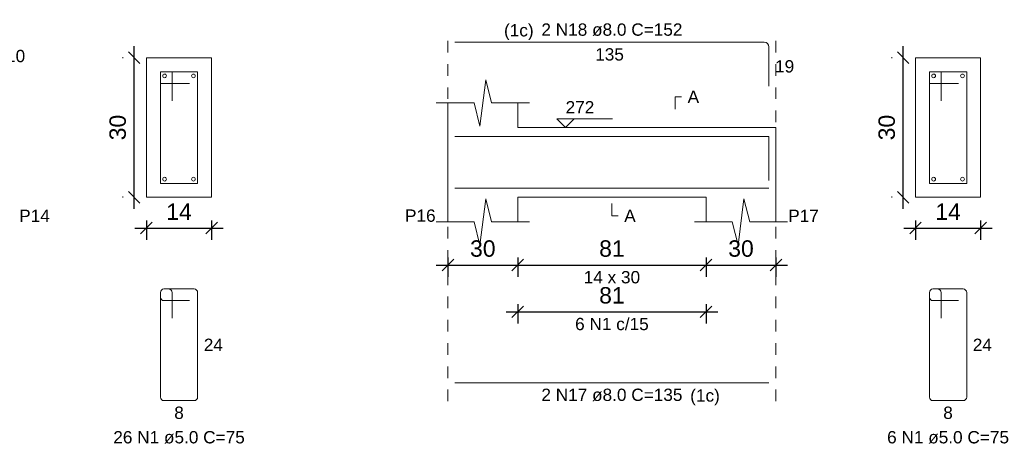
# Model space of a CAD drawing. Header units: millimetres. Extents: x 337 to 526, y -381 to -65.
# Tile 25 of 104: x 403.94 to 412.41, y -352.01 to -348.4. Entities that reach past the tile are written whole.
import ezdxf

# ---------------------------------------------------------------- set-up
doc = ezdxf.new("R2010")
doc.units = ezdxf.units.MM
doc.header["$MEASUREMENT"] = 0
doc.linetypes.add('Dashed', pattern=[0.75, 0.5, -0.25])
doc.layers.get('0').update_dxf_attribs({"lineweight": 5})
for name, color, linetype, lineweight in [('Descrição da armadura', 7, 'Continuous', 5), ('DT-Barras na forma', 1, 'Continuous', 20), ('DT-Barras no corte', 5, 'Continuous', 5), ('DT-Barras rebatidas', 1, 'Continuous', 20), ('DT-Cotas', 7, 'Continuous', 5), ('DT-Forma', 5, 'Continuous', 5), ('DT-Pontilhado', 7, 'Dashed', 5), ('DT-Textos', 7, 'Continuous', 5), ('Textos armaduras', 7, 'Continuous', 5)]:
    doc.layers.add(name, color=color, linetype=linetype, lineweight=lineweight)
doc.styles.add('Arial', font='arial.ttf')
doc.dimstyles.new('UM_25.000000', dxfattribs={"dimtxt": 0.18, "dimasz": 0.1, "dimexe": 0.1, "dimexo": 0.2, "dimgap": 0, "dimtad": 1, "dimtih": 1, "dimtoh": 1, "dimdec": 1, "dimlfac": 25, "dimzin": 0, "dimdsep": 46, "dimtxsty": 'Standard', "dimcen": 0.09, "dimdle": 0.1, "dimadec": 1, "dimazin": 2, "dimtfac": 1, "dimtdec": 4, "dimtofl": 0, "dimtmove": 0, "dimatfit": 3, "dimfxl": 1, "dimtolj": 1, "dimarcsym": 0})
doc.dimstyles.new('UM_50.000000', dxfattribs={"dimtxt": 0.18, "dimasz": 0.1, "dimexe": 0.1, "dimexo": 0.2, "dimgap": 0, "dimtad": 1, "dimtih": 1, "dimtoh": 1, "dimdec": 1, "dimlfac": 50, "dimzin": 0, "dimdsep": 46, "dimtxsty": 'Standard', "dimcen": 0.09, "dimdle": 0.1, "dimadec": 1, "dimazin": 2, "dimtfac": 1, "dimtdec": 4, "dimtofl": 0, "dimtmove": 0, "dimatfit": 3, "dimfxl": 1, "dimtolj": 1, "dimarcsym": 0})

# ---------------------------------------------------------------- blocks, each defined once
blk = doc.blocks.new('_Oblique')
at = {"color": 0, "linetype": 'ByBlock', "lineweight": -2}
blk.add_line((-0.5, -0.5), (0.5, 0.5), dxfattribs=at)
blk = doc.blocks.new('*D687')
at = {"layer": 'Defpoints', "color": 0, "transparency": 16777216}
for p in [(404.9245, -348.7236), (405.0304, -348.7236), (405.0304, -349.9236)]:
    blk.add_point(p, dxfattribs=at)
at = {"layer": 'DT-Cotas', "color": 0, "lineweight": -2, "transparency": 16777216}
for p, q in [((404.9245, -350.0236), (404.9245, -348.6236)), ((404.8304, -348.7236), (404.8245, -348.7236)), ((404.8304, -349.9236), (404.8245, -349.9236))]:
    blk.add_line(p, q, dxfattribs=at)
at = {"layer": 'DT-Cotas', "color": 0, "lineweight": -2, "transparency": 16777216, "xscale": 0.1, "yscale": 0.1, "zscale": 0.1}
for p, rotation in [((404.9245, -348.7236), 90), ((404.9245, -349.9236), 270)]:
    blk.add_blockref('_Oblique', p, dxfattribs=dict(at, rotation=rotation))
at = {"layer": 'DT-Cotas', "color": 7, "transparency": 16777216, "insert": (404.7833, -349.3236), "char_height": 0.1412, "attachment_point": 5, "rotation": 90, "style": 'Arial'}
blk.add_mtext('\\A1;30', dxfattribs=at)
blk = doc.blocks.new('*D688')
at = {"layer": 'Defpoints', "color": 0, "transparency": 16777216}
for p in [(405.0304, -349.9236), (405.5904, -349.9236), (405.5904, -350.1884)]:
    blk.add_point(p, dxfattribs=at)
at = {"layer": 'DT-Cotas', "color": 0, "lineweight": -2, "transparency": 16777216}
for p, q in [((405.0304, -350.1236), (405.0304, -350.2884)), ((405.5904, -350.1236), (405.5904, -350.2884)), ((404.9304, -350.1884), (405.6904, -350.1884))]:
    blk.add_line(p, q, dxfattribs=at)
at = {"layer": 'DT-Cotas', "color": 0, "lineweight": -2, "transparency": 16777216, "xscale": 0.1, "yscale": 0.1, "zscale": 0.1, "rotation": 180}
blk.add_blockref('_Oblique', (405.0304, -350.1884), dxfattribs=at)
at = {"layer": 'DT-Cotas', "color": 0, "lineweight": -2, "transparency": 16777216, "xscale": 0.1, "yscale": 0.1, "zscale": 0.1}
blk.add_blockref('_Oblique', (405.5904, -350.1884), dxfattribs=at)
at = {"layer": 'DT-Cotas', "color": 7, "transparency": 16777216, "insert": (405.3104, -350.0472), "char_height": 0.1412, "attachment_point": 5, "rotation": 0.00573, "style": 'Arial'}
blk.add_mtext('\\A1;14', dxfattribs=at)
blk = doc.blocks.new('*D677')
at = {"layer": 'Defpoints', "color": 0, "transparency": 16777216}
for p in [(407.6226, -350.2413), (408.2226, -350.2413), (408.2226, -350.5061)]:
    blk.add_point(p, dxfattribs=at)
at = {"layer": 'DT-Cotas', "color": 0, "lineweight": -2, "transparency": 16777216}
for p, q in [((407.5226, -350.5061), (408.3226, -350.5061)), ((407.6226, -350.4413), (407.6226, -350.6061)), ((408.2226, -350.4413), (408.2226, -350.6061))]:
    blk.add_line(p, q, dxfattribs=at)
at = {"layer": 'DT-Cotas', "color": 0, "lineweight": -2, "transparency": 16777216, "xscale": 0.1, "yscale": 0.1, "zscale": 0.1, "rotation": 180}
blk.add_blockref('_Oblique', (407.6226, -350.5061), dxfattribs=at)
at = {"layer": 'DT-Cotas', "color": 0, "lineweight": -2, "transparency": 16777216, "xscale": 0.1, "yscale": 0.1, "zscale": 0.1}
blk.add_blockref('_Oblique', (408.2226, -350.5061), dxfattribs=at)
at = {"layer": 'DT-Cotas', "color": 7, "transparency": 16777216, "insert": (407.9226, -350.3649), "char_height": 0.1412, "attachment_point": 5, "rotation": 0.00573, "style": 'Arial'}
blk.add_mtext('\\A1;30', dxfattribs=at)
blk = doc.blocks.new('*D678')
at = {"layer": 'Defpoints', "color": 0, "transparency": 16777216}
for p in [(408.2226, -350.2413), (409.8426, -350.2413), (409.8426, -350.5061)]:
    blk.add_point(p, dxfattribs=at)
at = {"layer": 'DT-Cotas', "color": 0, "lineweight": -2, "transparency": 16777216}
for p, q in [((408.1226, -350.5061), (409.9426, -350.5061)), ((408.2226, -350.4413), (408.2226, -350.6061)), ((409.8426, -350.4413), (409.8426, -350.6061))]:
    blk.add_line(p, q, dxfattribs=at)
at = {"layer": 'DT-Cotas', "color": 0, "lineweight": -2, "transparency": 16777216, "xscale": 0.1, "yscale": 0.1, "zscale": 0.1, "rotation": 180}
blk.add_blockref('_Oblique', (408.2226, -350.5061), dxfattribs=at)
at = {"layer": 'DT-Cotas', "color": 0, "lineweight": -2, "transparency": 16777216, "xscale": 0.1, "yscale": 0.1, "zscale": 0.1}
blk.add_blockref('_Oblique', (409.8426, -350.5061), dxfattribs=at)
at = {"layer": 'DT-Cotas', "color": 7, "transparency": 16777216, "insert": (409.0326, -350.3649), "char_height": 0.1412, "attachment_point": 5, "rotation": 0.00573, "style": 'Arial'}
blk.add_mtext('\\A1;81', dxfattribs=at)
blk = doc.blocks.new('*D679')
at = {"layer": 'Defpoints', "color": 0, "transparency": 16777216}
for p in [(409.8426, -350.2413), (410.4426, -350.2413), (410.4426, -350.5061)]:
    blk.add_point(p, dxfattribs=at)
at = {"layer": 'DT-Cotas', "color": 0, "lineweight": -2, "transparency": 16777216}
for p, q in [((409.7426, -350.5061), (410.5426, -350.5061)), ((409.8426, -350.4413), (409.8426, -350.6061)), ((410.4426, -350.4413), (410.4426, -350.6061))]:
    blk.add_line(p, q, dxfattribs=at)
at = {"layer": 'DT-Cotas', "color": 0, "lineweight": -2, "transparency": 16777216, "xscale": 0.1, "yscale": 0.1, "zscale": 0.1, "rotation": 180}
blk.add_blockref('_Oblique', (409.8426, -350.5061), dxfattribs=at)
at = {"layer": 'DT-Cotas', "color": 0, "lineweight": -2, "transparency": 16777216, "xscale": 0.1, "yscale": 0.1, "zscale": 0.1}
blk.add_blockref('_Oblique', (410.4426, -350.5061), dxfattribs=at)
at = {"layer": 'DT-Cotas', "color": 7, "transparency": 16777216, "insert": (410.1426, -350.3649), "char_height": 0.1412, "attachment_point": 5, "rotation": 0.00573, "style": 'Arial'}
blk.add_mtext('\\A1;30', dxfattribs=at)
blk = doc.blocks.new('*D680')
at = {"layer": 'Defpoints', "color": 0, "transparency": 16777216}
for p in [(408.2226, -350.6438), (409.8426, -350.6438), (409.8426, -350.9085)]:
    blk.add_point(p, dxfattribs=at)
at = {"layer": 'DT-Cotas', "color": 0, "lineweight": -2, "transparency": 16777216}
for p, q in [((408.2226, -350.8438), (408.2226, -351.0085)), ((409.8426, -350.8438), (409.8426, -351.0085)), ((408.1226, -350.9085), (409.9426, -350.9085))]:
    blk.add_line(p, q, dxfattribs=at)
at = {"layer": 'DT-Cotas', "color": 0, "lineweight": -2, "transparency": 16777216, "xscale": 0.1, "yscale": 0.1, "zscale": 0.1, "rotation": 180}
blk.add_blockref('_Oblique', (408.2226, -350.9085), dxfattribs=at)
at = {"layer": 'DT-Cotas', "color": 0, "lineweight": -2, "transparency": 16777216, "xscale": 0.1, "yscale": 0.1, "zscale": 0.1}
blk.add_blockref('_Oblique', (409.8426, -350.9085), dxfattribs=at)
at = {"layer": 'DT-Cotas', "color": 7, "transparency": 16777216, "insert": (409.0326, -350.7673), "char_height": 0.1412, "attachment_point": 5, "rotation": 0.00573, "style": 'Arial'}
blk.add_mtext('\\A1;81', dxfattribs=at)
blk = doc.blocks.new('*D681')
at = {"layer": 'Defpoints', "color": 0, "transparency": 16777216}
for p in [(411.5371, -348.7236), (411.643, -348.7236), (411.643, -349.9236)]:
    blk.add_point(p, dxfattribs=at)
at = {"layer": 'DT-Cotas', "color": 0, "lineweight": -2, "transparency": 16777216}
for p, q in [((411.5371, -350.0236), (411.5371, -348.6236)), ((411.443, -348.7236), (411.4371, -348.7236)), ((411.443, -349.9236), (411.4371, -349.9236))]:
    blk.add_line(p, q, dxfattribs=at)
at = {"layer": 'DT-Cotas', "color": 0, "lineweight": -2, "transparency": 16777216, "xscale": 0.1, "yscale": 0.1, "zscale": 0.1}
for p, rotation in [((411.5371, -348.7236), 90), ((411.5371, -349.9236), 270)]:
    blk.add_blockref('_Oblique', p, dxfattribs=dict(at, rotation=rotation))
at = {"layer": 'DT-Cotas', "color": 7, "transparency": 16777216, "insert": (411.3959, -349.3236), "char_height": 0.1412, "attachment_point": 5, "rotation": 90, "style": 'Arial'}
blk.add_mtext('\\A1;30', dxfattribs=at)
blk = doc.blocks.new('*D682')
at = {"layer": 'Defpoints', "color": 0, "transparency": 16777216}
for p in [(411.643, -349.9236), (412.203, -349.9236), (412.203, -350.1884)]:
    blk.add_point(p, dxfattribs=at)
at = {"layer": 'DT-Cotas', "color": 0, "lineweight": -2, "transparency": 16777216}
for p, q in [((411.643, -350.1236), (411.643, -350.2884)), ((412.203, -350.1236), (412.203, -350.2884)), ((411.543, -350.1884), (412.303, -350.1884))]:
    blk.add_line(p, q, dxfattribs=at)
at = {"layer": 'DT-Cotas', "color": 0, "lineweight": -2, "transparency": 16777216, "xscale": 0.1, "yscale": 0.1, "zscale": 0.1, "rotation": 180}
blk.add_blockref('_Oblique', (411.643, -350.1884), dxfattribs=at)
at = {"layer": 'DT-Cotas', "color": 0, "lineweight": -2, "transparency": 16777216, "xscale": 0.1, "yscale": 0.1, "zscale": 0.1}
blk.add_blockref('_Oblique', (412.203, -350.1884), dxfattribs=at)
at = {"layer": 'DT-Cotas', "color": 7, "transparency": 16777216, "insert": (411.923, -350.0472), "char_height": 0.1412, "attachment_point": 5, "rotation": 0.00573, "style": 'Arial'}
blk.add_mtext('\\A1;14', dxfattribs=at)

msp = doc.modelspace()

# ---------------------------------------------------------------- linework, layer by layer
at = {"layer": 'DT-Barras na forma'}
for p, q in [((405.2504, -348.8436), (405.1504, -348.8436)), ((405.1504, -348.8436), (405.1504, -349.8036)), ((405.4704, -348.8436), (405.1504, -348.8436)), ((405.1504, -348.8436), (405.1504, -348.9436)), ((405.2504, -349.0936), (405.2504, -348.8436)), ((405.4704, -349.8036), (405.4704, -348.8436)), ((411.863, -348.8436), (411.763, -348.8436)), ((411.763, -348.8436), (411.763, -349.8036)), ((412.083, -348.8436), (411.763, -348.8436)), ((411.763, -348.8436), (411.763, -348.9436)), ((411.863, -349.0936), (411.863, -348.8436)), ((412.083, -349.8036), (412.083, -348.8436)), ((405.1504, -348.9436), (405.4004, -348.9436)), ((411.763, -348.9436), (412.013, -348.9436)), ((405.1504, -349.8036), (405.4704, -349.8036)), ((411.763, -349.8036), (412.083, -349.8036))]:
    msp.add_line(p, q, dxfattribs=at)
for points in [[(407.6826, -349.4016), (410.3826, -349.4016), (410.3826, -349.7793)], [(407.6826, -349.8456), (410.3826, -349.8456)]]:
    msp.add_lwpolyline(points, dxfattribs=at)
at = {"layer": 'DT-Barras no corte'}
for centre in [(405.1864, -348.8796), (405.4344, -348.8796), (411.799, -348.8796), (412.047, -348.8796), (405.1864, -349.7676), (405.4344, -349.7676), (411.799, -349.7676), (412.047, -349.7676)]:
    msp.add_circle(centre, 0.016, dxfattribs=at)
at = {"layer": 'DT-Barras rebatidas'}
for p, q in [((407.6826, -348.5897), (410.3426, -348.5897)), ((410.3826, -348.6297), (410.3826, -348.9674)), ((405.1504, -350.742), (405.1504, -351.642)), ((405.1504, -350.742), (405.1504, -350.782)), ((405.2204, -350.712), (405.1804, -350.712)), ((405.4404, -350.712), (405.1804, -350.712)), ((405.2504, -350.962), (405.2504, -350.742)), ((405.4704, -351.642), (405.4704, -350.742)), ((411.763, -350.742), (411.763, -351.642)), ((411.763, -350.742), (411.763, -350.782)), ((411.833, -350.712), (411.793, -350.712)), ((412.053, -350.712), (411.793, -350.712)), ((411.863, -350.962), (411.863, -350.742)), ((412.083, -351.642), (412.083, -350.742)), ((405.1804, -350.812), (405.4004, -350.812)), ((411.793, -350.812), (412.013, -350.812)), ((407.6826, -351.5189), (410.3826, -351.5189)), ((405.1804, -351.672), (405.4404, -351.672)), ((411.793, -351.672), (412.053, -351.672))]:
    msp.add_line(p, q, dxfattribs=at)
for centre, radius, start, end in [((410.3426, -348.6297), 0.04, 0, 90), ((405.1804, -350.742), 0.03, 90, 180), ((405.1804, -350.742), 0.03, 90, 180), ((405.2204, -350.742), 0.03, 0, 90), ((405.4404, -350.742), 0.03, 0, 90), ((411.793, -350.742), 0.03, 90, 180), ((411.793, -350.742), 0.03, 90, 180), ((411.833, -350.742), 0.03, 0, 90), ((412.053, -350.742), 0.03, 0, 90), ((405.1804, -350.782), 0.03, 180, 270), ((411.793, -350.782), 0.03, 180, 270), ((405.1804, -351.642), 0.03, 180, 270), ((405.4404, -351.642), 0.03, 270, 0), ((411.793, -351.642), 0.03, 180, 270), ((412.053, -351.642), 0.03, 270, 0)]:
    msp.add_arc(centre, radius, start, end, dxfattribs=at)
at = {"layer": 'DT-Forma'}
for p, q in [((405.5904, -348.7236), (405.0304, -348.7236)), ((405.0304, -348.7236), (405.0304, -348.7236)), ((405.0304, -348.7236), (405.0304, -349.9236)), ((405.5904, -349.9236), (405.5904, -348.7236)), ((405.5904, -348.7236), (405.5904, -348.7236)), ((412.203, -348.7236), (411.643, -348.7236)), ((411.643, -348.7236), (411.643, -348.7236)), ((411.643, -348.7236), (411.643, -349.9236)), ((412.203, -349.9236), (412.203, -348.7236)), ((412.203, -348.7236), (412.203, -348.7236)), ((407.8976, -349.3118), (407.9476, -348.9118)), ((407.9476, -348.9118), (407.9976, -349.1118)), ((407.5226, -349.1118), (407.8476, -349.1118)), ((407.6226, -349.3236), (407.6226, -349.1118)), ((407.8476, -349.1118), (407.8976, -349.3118)), ((407.9976, -349.1118), (408.3226, -349.1118)), ((408.2226, -349.1118), (408.2226, -349.3236)), ((408.2226, -349.3236), (409.8426, -349.3236)), ((409.8426, -349.3236), (410.4426, -349.3236)), ((405.0304, -349.9236), (405.5904, -349.9236)), ((405.0304, -349.9236), (405.0304, -349.9236)), ((405.5904, -349.9236), (405.5904, -349.9236)), ((407.6226, -349.9236), (407.6226, -350.1354)), ((407.8976, -350.3354), (407.9476, -349.9354)), ((407.9476, -349.9354), (407.9976, -350.1354)), ((408.2226, -350.1354), (408.2226, -349.9236)), ((408.2226, -349.9236), (409.8426, -349.9236)), ((409.8426, -349.9236), (409.8426, -350.1354)), ((410.1176, -350.3354), (410.1676, -349.9354)), ((410.1676, -349.9354), (410.2176, -350.1354)), ((410.4426, -350.1354), (410.4426, -349.9236)), ((411.643, -349.9236), (412.203, -349.9236)), ((411.643, -349.9236), (411.643, -349.9236)), ((412.203, -349.9236), (412.203, -349.9236)), ((407.5226, -350.1354), (407.8476, -350.1354)), ((407.8476, -350.1354), (407.8976, -350.3354)), ((407.9976, -350.1354), (408.3226, -350.1354)), ((409.7426, -350.1354), (410.0676, -350.1354)), ((410.0676, -350.1354), (410.1176, -350.3354)), ((410.2176, -350.1354), (410.5426, -350.1354))]:
    msp.add_line(p, q, dxfattribs=at)
at = {"layer": 'DT-Forma', "linetype": 'Continuous'}
for p, q in [((407.6226, -349.9236), (407.6226, -349.3236)), ((410.4426, -349.3236), (410.4426, -349.9236))]:
    msp.add_line(p, q, dxfattribs=at)
at = {"layer": 'DT-Pontilhado', "ltscale": 0.2}
for p, q in [((407.6226, -351.6777), (407.6226, -348.4838)), ((410.4426, -351.6777), (410.4426, -348.4838))]:
    msp.add_line(p, q, dxfattribs=at)
at = {"layer": 'DT-Textos'}
for points in [[(409.5778, -349.1648), (409.5778, -349.0589), (409.6308, -349.0589)], [(408.7086, -349.2495), (408.6344, -349.3236), (408.5603, -349.2495), (409.0368, -349.2495)], [(409.0326, -349.9766), (409.0326, -350.0825), (409.0855, -350.0825)]]:
    msp.add_lwpolyline(points, dxfattribs=at)

# ---------------------------------------------------------------- texts
at = {"layer": 'Descrição da armadura', "linetype": 'Continuous', "char_height": 0.1059, "attachment_point": 8, "line_spacing_factor": 0.798, "style": 'Arial'}
for s, insert, width in [('2 N18 ø8.0 C=152', (409.0326, -348.5368), 2.43235), ('6 N1 c/15', (409.0326, -351.0674), 1.269695), ('2 N17 ø8.0 C=135', (409.0326, -351.6777), 2.43235), ('26 N1 ø5.0 C=75', (405.3104, -352.0426), 2.267374), ('6 N1 ø5.0 C=75', (411.923, -352.0426), 2.102398)]:
    msp.add_mtext(s, dxfattribs=dict(at, insert=insert, width=width))
at = {"layer": 'DT-Textos', "char_height": 0.1059, "line_spacing_factor": 0.798, "style": 'Arial'}
for s, insert, width, attachment_point in [('(1c)', (408.3597, -348.5718), 0.518615, 9), ('A', (409.6837, -349.1118), 0.200858, 7), ('272', (408.6344, -349.2018), 0.50244, 7), ('P14', (403.9359, -350.1354), 0.535819, 7), ('P16', (407.5167, -350.1354), 0.535819, 9), ('A', (409.1385, -350.1354), 0.200858, 7), ('P17', (410.5485, -350.1354), 0.535819, 7), ('14 x 30', (409.0326, -350.6649), 0.987824, 8), ('(1c)', (409.7057, -351.7128), 0.518615, 7)]:
    msp.add_mtext(s, dxfattribs=dict(at, insert=insert, width=width, attachment_point=attachment_point))
at = {"layer": 'Textos armaduras', "linetype": 'Continuous', "char_height": 0.1059, "attachment_point": 7, "line_spacing_factor": 0.798, "style": 'Arial'}
for s, insert, width in [('10', (403.823, -348.7627), 0.329953), ('135', (408.8888, -348.7486), 0.494929), ('19', (410.4355, -348.8515), 0.329953), ('24', (405.5234, -351.2449), 0.329953), ('24', (412.1359, -351.2449), 0.329953), ('8', (405.2692, -351.8308), 0.164976), ('8', (411.8817, -351.8308), 0.164976)]:
    msp.add_mtext(s, dxfattribs=dict(at, insert=insert, width=width))

# ---------------------------------------------------------------- dimensions: what is measured, and where the dimension line sits
at = {"layer": 'DT-Cotas'}
for base, p1, p2, picture, middle in [((404.9245, -348.7236), (405.0304, -349.9236), (405.0304, -348.7236), '*D687', (404.7833, -349.3236)), ((411.5371, -348.7236), (411.643, -349.9236), (411.643, -348.7236), '*D681', (411.3959, -349.3236))]:
    dim = msp.add_linear_dim(base=base, p1=p1, p2=p2, angle=90, dimstyle='UM_25.000000', override={"dimtxt": 0.1412, "dimasz": 0.1, "dimexe": 0.1, "dimexo": 0.2, "dimtad": 1, "dimtih": 0, "dimtoh": 0, "dimdec": 1, "dimlfac": 25, "dimzin": 8, "dimtxsty": 'Arial', "dimblk": 'Oblique', "dimblk1": 'Oblique', "dimblk2": 'Oblique', "dimsah": 1, "dimdle": 0.1, "dimse1": 0, "dimse2": 0, "dimclrt": 7, "dimadec": 1, "dimazin": 3, "dimtmove": 2, "dimldrblk": 'Oblique'}, dxfattribs=at)
    dim.commit()
    dim.dimension.update_dxf_attribs({"geometry": picture, "text_midpoint": middle, "dimtype": 160, "text_rotation": 90})
for base, p1, p2, dimstyle, override, picture, middle in [((405.5904, -350.1884), (405.0304, -349.9236), (405.5904, -349.9236), 'UM_25.000000', {"dimtxt": 0.1412, "dimasz": 0.1, "dimexe": 0.1, "dimexo": 0.2, "dimtad": 1, "dimtih": 0, "dimtoh": 0, "dimdec": 1, "dimlfac": 25, "dimzin": 8, "dimtxsty": 'Arial', "dimblk": 'Oblique', "dimblk1": 'Oblique', "dimblk2": 'Oblique', "dimsah": 1, "dimdle": 0.1, "dimse1": 0, "dimse2": 0, "dimclrt": 7, "dimadec": 1, "dimazin": 3, "dimtmove": 2, "dimldrblk": 'Oblique'}, '*D688', (405.3104, -350.0472)), ((412.203, -350.1884), (411.643, -349.9236), (412.203, -349.9236), 'UM_25.000000', {"dimtxt": 0.1412, "dimasz": 0.1, "dimexe": 0.1, "dimexo": 0.2, "dimtad": 1, "dimtih": 0, "dimtoh": 0, "dimdec": 1, "dimlfac": 25, "dimzin": 8, "dimtxsty": 'Arial', "dimblk": 'Oblique', "dimblk1": 'Oblique', "dimblk2": 'Oblique', "dimsah": 1, "dimdle": 0.1, "dimse1": 0, "dimse2": 0, "dimclrt": 7, "dimadec": 1, "dimazin": 3, "dimtmove": 2, "dimldrblk": 'Oblique'}, '*D682', (411.923, -350.0472)), ((408.2226, -350.5061), (407.6226, -350.2413), (408.2226, -350.2413), 'UM_50.000000', {"dimtxt": 0.1412, "dimasz": 0.1, "dimexe": 0.1, "dimexo": 0.2, "dimtad": 1, "dimtih": 0, "dimtoh": 0, "dimdec": 1, "dimlfac": 50, "dimzin": 8, "dimtxsty": 'Arial', "dimblk": 'Oblique', "dimblk1": 'Oblique', "dimblk2": 'Oblique', "dimsah": 1, "dimdle": 0.1, "dimse1": 0, "dimse2": 0, "dimclrt": 7, "dimadec": 1, "dimazin": 3, "dimtmove": 2, "dimldrblk": 'Oblique'}, '*D677', (407.9226, -350.3649)), ((409.8426, -350.5061), (408.2226, -350.2413), (409.8426, -350.2413), 'UM_50.000000', {"dimtxt": 0.1412, "dimasz": 0.1, "dimexe": 0.1, "dimexo": 0.2, "dimtad": 1, "dimtih": 0, "dimtoh": 0, "dimdec": 1, "dimlfac": 50, "dimzin": 8, "dimtxsty": 'Arial', "dimblk": 'Oblique', "dimblk1": 'Oblique', "dimblk2": 'Oblique', "dimsah": 1, "dimdle": 0.1, "dimse1": 0, "dimse2": 0, "dimclrt": 7, "dimadec": 1, "dimazin": 3, "dimtmove": 2, "dimldrblk": 'Oblique'}, '*D678', (409.0326, -350.3649)), ((410.4426, -350.5061), (409.8426, -350.2413), (410.4426, -350.2413), 'UM_50.000000', {"dimtxt": 0.1412, "dimasz": 0.1, "dimexe": 0.1, "dimexo": 0.2, "dimtad": 1, "dimtih": 0, "dimtoh": 0, "dimdec": 1, "dimlfac": 50, "dimzin": 8, "dimtxsty": 'Arial', "dimblk": 'Oblique', "dimblk1": 'Oblique', "dimblk2": 'Oblique', "dimsah": 1, "dimdle": 0.1, "dimse1": 0, "dimse2": 0, "dimclrt": 7, "dimadec": 1, "dimazin": 3, "dimtmove": 2, "dimldrblk": 'Oblique'}, '*D679', (410.1426, -350.3649)), ((409.8426, -350.9085), (408.2226, -350.6438), (409.8426, -350.6438), 'UM_50.000000', {"dimtxt": 0.1412, "dimasz": 0.1, "dimexe": 0.1, "dimexo": 0.2, "dimtad": 1, "dimtih": 0, "dimtoh": 0, "dimdec": 1, "dimlfac": 50, "dimzin": 8, "dimtxsty": 'Arial', "dimblk": 'Oblique', "dimblk1": 'Oblique', "dimblk2": 'Oblique', "dimsah": 1, "dimdle": 0.1, "dimse1": 0, "dimse2": 0, "dimclrt": 7, "dimadec": 1, "dimazin": 3, "dimtmove": 2, "dimldrblk": 'Oblique'}, '*D680', (409.0326, -350.7673))]:
    dim = msp.add_linear_dim(base=base, p1=p1, p2=p2, dimstyle=dimstyle, override=override, dxfattribs=at)
    dim.commit()
    dim.dimension.update_dxf_attribs({"geometry": picture, "text_midpoint": middle, "dimtype": 160, "text_rotation": 0.00573})

doc.saveas('drawing.dxf')
